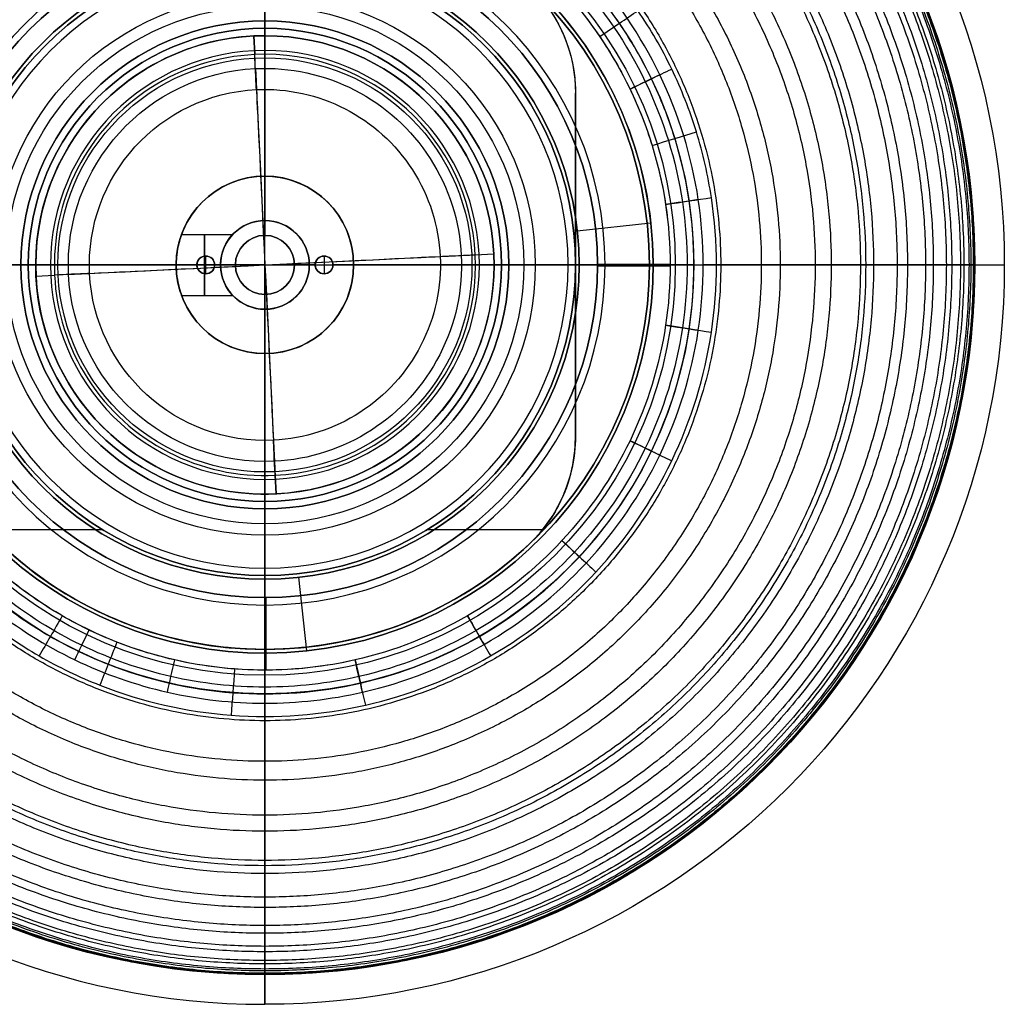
# Model space of a CAD drawing. Header units: millimetres. Extents: x -50 to 50, y -50 to 50.
# Tile 2 of 3: x -17 to 50, y -50 to 17. Entities that reach past the tile are written whole.
import ezdxf

# ---------------------------------------------------------------- set-up
doc = ezdxf.new("R2010")
doc.units = ezdxf.units.MM
doc.layers.add('KyoNano', color=7, linetype='Continuous', true_color=0xc80000)
doc.layers.add('Predefinito', color=7, linetype='Continuous')

msp = doc.modelspace()

# ---------------------------------------------------------------- linework, layer by layer
at = {"layer": 'KyoNano', "color": 7, "true_color": 0xecf1ef}
for p, q in [((22.5, 0.052, -16.669), (27.401, 0.052, -16.669)), ((22.5, 0, -16.669), (22.5, 0, -14.669)), ((22.5, -0.052, -14.669), (27.401, -0.052, -14.669)), ((0, -22.5, -16.669), (0, -22.5, -14.669)), ((0.051, -22.5, -14.669), (0.051, -27.401, -14.669)), ((0.051, -27.402, -16.669), (0.051, -22.5, -16.669))]:
    msp.add_line(p, q, dxfattribs=at)
msp.add_circle((0, 0, -15.669), 22.5, dxfattribs=at)
at = {"layer": 'KyoNano', "color": 7, "true_color": 0xecf1ef, "extrusion": (0, 0, -1)}
for centre, radius, start, end in [((0, 0, 41.604), 50, 0, 90), ((0, 0, 41.604), 50, 90, 270), ((0, 0, 41.604), 48, 0, 90), ((0, 0, 41.604), 48, 90, 270), ((0, 0, 14.669), 22.5, 0, 180), ((0, 0, 14.669), 22.5, 180, 270), ((0, 0, 41.604), 48, 270, 0), ((0, 0, 14.669), 22.5, 270, 0)]:
    msp.add_arc(centre, radius, start, end, dxfattribs=at)
at = {"layer": 'KyoNano', "color": 7, "true_color": 0xecf1ef, "extrusion": (1, 0, 0)}
for radius, start, end in [(50, 270, 0), (48, 270, 0), (50, 180, 270)]:
    msp.add_arc((0, -41.604), radius, start, end, dxfattribs=at)
at = {"layer": 'KyoNano', "color": 7, "true_color": 0xecf1ef}
for centre, radius, start, end in [((0, 0, -16.669), 22.5, 0, 180), ((0, 0, -41.604), 50, 180, 270), ((0, 0, -16.669), 22.5, 180, 270), ((0, 0, -16.669), 22.5, 270, 0)]:
    msp.add_arc(centre, radius, start, end, dxfattribs=at)
at = {"layer": 'KyoNano', "color": 7, "true_color": 0xecf1ef, "extrusion": (0, 1, 0)}
for radius, end in [(50, 360), (48, 0)]:
    msp.add_arc((0, -41.604), radius, 270, end, dxfattribs=at)
at = {"layer": 'KyoNano', "color": 7, "true_color": 0xecf1ef, "extrusion": (-1, 0, 0)}
msp.add_arc((0, -41.604), 48, 270, 0, dxfattribs=at)
at = {"layer": 'KyoNano', "color": 7, "true_color": 0xecf1ef, "extrusion": (0, -1, 0)}
for radius, end in [(48, 0), (50, 360)]:
    msp.add_arc((0, -41.604), radius, 270, end, dxfattribs=at)
at = {"layer": 'KyoNano', "color": 7, "true_color": 0xecf1ef}
for points, knots in [([(-47.993, 0, -40.459), (-47.993, -47.993, -40.459), (0, -47.993, -40.459), (47.993, -47.993, -40.459), (47.993, 0, -40.459), (47.993, 47.993, -40.459), (0, 47.993, -40.459), (-47.993, 47.993, -40.459), (-47.993, 0, -40.459)], [0, 0, 0, 96, 96, 192, 192, 288, 288, 384, 384, 384]), ([(-47.948, 0, -39.24), (-47.948, -47.948, -39.24), (0, -47.948, -39.24), (47.948, -47.948, -39.24), (47.948, 0, -39.24), (47.948, 47.948, -39.24), (0, 47.948, -39.24), (-47.948, 47.948, -39.24), (-47.948, 0, -39.24)], [0, 0, 0, 96, 96, 192, 192, 288, 288, 384, 384, 384]), ([(-47.901, 0, -38.6), (-47.901, -47.901, -38.6), (0, -47.901, -38.6), (47.901, -47.901, -38.6), (47.901, 0, -38.6), (47.901, 47.901, -38.6), (0, 47.901, -38.6), (-47.901, 47.901, -38.6), (-47.901, 0, -38.6)], [0, 0, 0, 96, 96, 192, 192, 288, 288, 384, 384, 384]), ([(-47.737, 0, -37.262), (-47.737, -47.737, -37.262), (0, -47.737, -37.262), (47.737, -47.737, -37.262), (47.737, 0, -37.262), (47.737, 47.737, -37.262), (0, 47.737, -37.262), (-47.737, 47.737, -37.262), (-47.737, 0, -37.262)], [0, 0, 0, 96, 96, 192, 192, 288, 288, 384, 384, 384]), ([(-47.613, 0, -36.563), (-47.613, -47.613, -36.563), (0, -47.613, -36.563), (47.613, -47.613, -36.563), (47.613, 0, -36.563), (47.613, 47.613, -36.563), (0, 47.613, -36.563), (-47.613, 47.613, -36.563), (-47.613, 0, -36.563)], [0, 0, 0, 96, 96, 192, 192, 288, 288, 384, 384, 384]), ([(-47.266, 0, -35.111), (-47.266, -47.266, -35.111), (0, -47.266, -35.111), (47.266, -47.266, -35.111), (47.266, 0, -35.111), (47.266, 47.266, -35.111), (0, 47.266, -35.111), (-47.266, 47.266, -35.111), (-47.266, 0, -35.111)], [0, 0, 0, 96, 96, 192, 192, 288, 288, 384, 384, 384]), ([(-47.035, 0, -34.358), (-47.035, -47.035, -34.358), (0, -47.035, -34.358), (47.035, -47.035, -34.358), (47.035, 0, -34.358), (47.035, 47.035, -34.358), (0, 47.035, -34.358), (-47.035, 47.035, -34.358), (-47.035, 0, -34.358)], [0, 0, 0, 96, 96, 192, 192, 288, 288, 384, 384, 384]), ([(-46.445, 0, -32.804), (-46.445, -46.445, -32.804), (0, -46.445, -32.804), (46.445, -46.445, -32.804), (46.445, 0, -32.804), (46.445, 46.445, -32.804), (0, 46.445, -32.804), (-46.445, 46.445, -32.804), (-46.445, 0, -32.804)], [0, 0, 0, 96, 96, 192, 192, 288, 288, 384, 384, 384]), ([(-46.08, 0, -32.004), (-46.08, -46.08, -32.004), (0, -46.08, -32.004), (46.08, -46.08, -32.004), (46.08, 0, -32.004), (46.08, 46.08, -32.004), (0, 46.08, -32.004), (-46.08, 46.08, -32.004), (-46.08, 0, -32.004)], [0, 0, 0, 96, 96, 192, 192, 288, 288, 384, 384, 384]), ([(-45.196, 0, -30.365), (-45.196, -45.196, -30.365), (0, -45.196, -30.365), (45.196, -45.196, -30.365), (45.196, 0, -30.365), (45.196, 45.196, -30.365), (0, 45.196, -30.365), (-45.196, 45.196, -30.365), (-45.196, 0, -30.365)], [0, 0, 0, 96, 96, 192, 192, 288, 288, 384, 384, 384]), ([(-44.672, 0, -29.53), (-44.672, -44.672, -29.53), (0, -44.672, -29.53), (44.672, -44.672, -29.53), (44.672, 0, -29.53), (44.672, 44.672, -29.53), (0, 44.672, -29.53), (-44.672, 44.672, -29.53), (-44.672, 0, -29.53)], [0, 0, 0, 96, 96, 192, 192, 288, 288, 384, 384, 384]), ([(-43.451, 0, -27.833), (-43.451, -43.451, -27.833), (0, -43.451, -27.833), (43.451, -43.451, -27.833), (43.451, 0, -27.833), (43.451, 43.451, -27.833), (0, 43.451, -27.833), (-43.451, 43.451, -27.833), (-43.451, 0, -27.833)], [0, 0, 0, 96, 96, 192, 192, 288, 288, 384, 384, 384]), ([(-42.75, 0, -26.975), (-42.75, -42.75, -26.975), (0, -42.75, -26.975), (42.75, -42.75, -26.975), (42.75, 0, -26.975), (42.75, 42.75, -26.975), (0, 42.75, -26.975), (-42.75, 42.75, -26.975), (-42.75, 0, -26.975)], [0, 0, 0, 96, 96, 192, 192, 288, 288, 384, 384, 384]), ([(-41.161, 0, -25.252), (-41.161, -41.161, -25.252), (0, -41.161, -25.252), (41.161, -41.161, -25.252), (41.161, 0, -25.252), (41.161, 41.161, -25.252), (0, 41.161, -25.252), (-41.161, 41.161, -25.252), (-41.161, 0, -25.252)], [0, 0, 0, 96, 96, 192, 192, 288, 288, 384, 384, 384]), ([(-40.625, 0, -22.021), (-40.625, -40.625, -22.021), (0, -40.625, -22.021), (40.625, -40.625, -22.021), (40.625, 0, -22.021), (40.625, 40.625, -22.021), (0, 40.625, -22.021), (-40.625, 40.625, -22.021), (-40.625, 0, -22.021)], [0, 0, 0, 100, 100, 200, 200, 300, 300, 400, 400, 400]), ([(-40.27, 0, -24.391), (-40.27, -40.27, -24.391), (0, -40.27, -24.391), (40.27, -40.27, -24.391), (40.27, 0, -24.391), (40.27, 40.27, -24.391), (0, 40.27, -24.391), (-40.27, 40.27, -24.391), (-40.27, 0, -24.391)], [0, 0, 0, 96, 96, 192, 192, 288, 288, 384, 384, 384]), ([(-38.295, 0, -22.679), (-38.295, -38.295, -22.679), (0, -38.295, -22.679), (38.295, -38.295, -22.679), (38.295, 0, -22.679), (38.295, 38.295, -22.679), (0, 38.295, -22.679), (-38.295, 38.295, -22.679), (-38.295, 0, -22.679)], [0, 0, 0, 96, 96, 192, 192, 288, 288, 384, 384, 384]), ([(-37.21, 0, -21.834), (-37.21, -37.21, -21.834), (0, -37.21, -21.834), (37.21, -37.21, -21.834), (37.21, 0, -21.834), (37.21, 37.21, -21.834), (0, 37.21, -21.834), (-37.21, 37.21, -21.834), (-37.21, 0, -21.834)], [0, 0, 0, 96, 96, 192, 192, 288, 288, 384, 384, 384]), ([(-34.845, 0, -20.176), (-34.845, -34.845, -20.176), (0, -34.845, -20.176), (34.845, -34.845, -20.176), (34.845, 0, -20.176), (34.845, 34.845, -20.176), (0, 34.845, -20.176), (-34.845, 34.845, -20.176), (-34.845, 0, -20.176)], [0, 0, 0, 96, 96, 192, 192, 288, 288, 384, 384, 384]), ([(-33.567, 0, -19.369), (-33.567, -33.567, -19.369), (0, -33.567, -19.369), (33.567, -33.567, -19.369), (33.567, 0, -19.369), (33.567, 33.567, -19.369), (0, 33.567, -19.369), (-33.567, 33.567, -19.369), (-33.567, 0, -19.369)], [0, 0, 0, 96, 96, 192, 192, 288, 288, 384, 384, 384]), ([(-30.824, 0, -17.808), (-30.824, -30.824, -17.808), (0, -30.824, -17.808), (30.824, -30.824, -17.808), (30.824, 0, -17.808), (30.824, 30.824, -17.808), (0, 30.824, -17.808), (-30.824, 30.824, -17.808), (-30.824, 0, -17.808)], [0, 0, 0, 96, 96, 192, 192, 288, 288, 384, 384, 384])]:
    msp.add_rational_spline(points, [1, 0.707106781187, 1, 0.707106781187, 1, 0.707106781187, 1, 0.707106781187, 1], degree=2, knots=knots, dxfattribs=at)
for points, knots in [([(-30.532, 0, -15.408), (-30.532, 2.284, -15.408), (-30.018, 6.852, -15.408), (-27.741, 13.359, -15.408), (-24.072, 19.197, -15.408), (-19.197, 24.072, -15.408), (-13.359, 27.741, -15.408), (-6.851, 30.018, -15.408), (0, 30.79, -15.408), (6.09, 30.103, -15.408), (11.197, 28.528, -15.408), (15.323, 26.541, -15.408), (19.108, 23.96, -15.408), (22.465, 20.845, -15.408), (25.321, 17.263, -15.408), (27.612, 13.297, -15.408), (29.284, 9.033, -15.408), (30.645, 3.079, -15.408), (30.645, -4.619, -15.408), (27.922, -13.447, -15.408), (22.718, -21.08, -15.408), (15.495, -26.84, -15.408), (6.896, -30.214, -15.408), (-2.317, -30.905, -15.408), (-9.822, -29.191, -15.408), (-15.323, -26.54, -15.408), (-19.739, -23.53, -15.408), (-24.073, -19.197, -15.408), (-27.741, -13.359, -15.408), (-30.018, -6.851, -15.408), (-30.532, -2.284, -15.408), (-30.532, 0, -15.408)], [-193.147003, -193.147003, -193.147003, -193.147003, -186.248896, -179.350788, -172.452681, -165.554574, -158.656467, -151.758359, -144.860252, -137.962145, -133.363407, -128.764669, -124.16593, -119.567192, -114.968454, -110.369716, -105.770978, -101.17224, -91.974763, -82.777287, -73.579811, -64.382334, -55.184858, -45.987382, -36.789905, -32.191167, -27.592429, -20.694322, -13.796214, -6.898107, 0, 0, 0, 0]), ([(-29.638, 0, -17.197), (-29.638, 2.217, -17.197), (-29.138, 6.651, -17.197), (-26.928, 12.968, -17.197), (-23.367, 18.634, -17.197), (-18.109, 23.894, -17.197), (-10.991, 28.004, -17.197), (-2.248, 29.999, -17.197), (6.694, 29.329, -17.197), (15.042, 26.053, -17.197), (22.053, 20.462, -17.197), (27.104, 13.053, -17.197), (29.748, 4.483, -17.197), (29.748, -4.484, -17.197), (27.104, -13.053, -17.197), (22.053, -20.462, -17.197), (15.042, -26.054, -17.197), (7.389, -29.056, -17.197), (0, -29.887, -17.197), (-6.651, -29.138, -17.197), (-12.968, -26.928, -17.197), (-18.635, -23.367, -17.197), (-23.367, -18.634, -17.197), (-26.928, -12.967, -17.197), (-29.138, -6.65, -17.197), (-29.638, -2.217, -17.197), (-29.638, 0, -17.197)], [0, 0, 0, 0, 6.710231, 13.420461, 20.130692, 26.840923, 35.787897, 44.734872, 53.681846, 62.62882, 71.575795, 80.522769, 89.469743, 98.416717, 107.363692, 116.310666, 125.25764, 134.204615, 140.914845, 147.625076, 154.335307, 161.045538, 167.755768, 174.465999, 181.17623, 187.886461, 187.886461, 187.886461, 187.886461]), ([(-29.01, 0, -14.857), (-29.01, 2.17, -14.857), (-28.521, 6.51, -14.857), (-26.357, 12.693, -14.857), (-22.872, 18.24, -14.857), (-18.24, 22.872, -14.857), (-12.693, 26.357, -14.857), (-6.51, 28.521, -14.857), (0, 29.254, -14.857), (5.786, 28.602, -14.857), (10.638, 27.105, -14.857), (14.559, 25.217, -14.857), (18.155, 22.765, -14.857), (21.345, 19.805, -14.857), (24.059, 16.403, -14.857), (26.235, 12.634, -14.857), (27.824, 8.583, -14.857), (29.117, 2.925, -14.857), (29.117, -4.389, -14.857), (26.53, -12.777, -14.857), (21.585, -20.029, -14.857), (14.723, -25.501, -14.857), (6.552, -28.708, -14.857), (-2.201, -29.364, -14.857), (-9.332, -27.736, -14.857), (-14.559, -25.216, -14.857), (-18.755, -22.357, -14.857), (-22.872, -18.239, -14.857), (-26.357, -12.692, -14.857), (-28.521, -6.509, -14.857), (-29.01, -2.17, -14.857), (-29.01, 0, -14.857)], [0, 0, 0, 0, 6.898107, 13.796214, 20.694322, 27.592429, 34.490536, 41.388643, 48.286751, 55.184858, 59.783596, 64.382334, 68.981072, 73.579811, 78.178549, 82.777287, 87.376025, 91.974763, 101.17224, 110.369716, 119.567192, 128.764669, 137.962145, 147.159621, 156.357098, 160.955836, 165.554574, 172.452681, 179.350788, 186.248896, 193.147003, 193.147003, 193.147003, 193.147003]), ([(-28.55, 0, -16.804), (-28.55, -2.135, -16.804), (-28.069, -6.406, -16.804), (-25.94, -12.491, -16.804), (-22.51, -17.951, -16.804), (-17.951, -22.509, -16.804), (-12.492, -25.94, -16.804), (-6.407, -28.069, -16.804), (0, -28.791, -16.804), (7.118, -27.99, -16.804), (14.49, -25.098, -16.804), (21.243, -19.711, -16.804), (26.11, -12.574, -16.804), (28.656, -4.319, -16.804), (28.656, 4.319, -16.804), (26.11, 12.574, -16.804), (21.244, 19.711, -16.804), (14.49, 25.097, -16.804), (6.449, 28.253, -16.804), (-2.165, 28.899, -16.804), (-10.588, 26.977, -16.804), (-17.445, 23.017, -16.804), (-22.509, 17.951, -16.804), (-25.94, 12.492, -16.804), (-28.069, 6.407, -16.804), (-28.55, 2.135, -16.804), (-28.55, 0, -16.804)], [0, 0, 0, 0, 6.710231, 13.420461, 20.130692, 26.840923, 33.551154, 40.261384, 46.971615, 53.681846, 62.62882, 71.575795, 80.522769, 89.469743, 98.416717, 107.363692, 116.310666, 125.25764, 134.204615, 143.151589, 152.098563, 161.045538, 167.755768, 174.465999, 181.17623, 187.886461, 187.886461, 187.886461, 187.886461]), ([(-27.402, 0, -16.669), (-27.402, -2.05, -16.669), (-26.94, -6.149, -16.669), (-24.896, -11.989, -16.669), (-21.604, -17.228, -16.669), (-17.229, -21.604, -16.669), (-11.99, -24.896, -16.669), (-6.149, -26.94, -16.669), (0, -27.632, -16.669), (6.832, -26.864, -16.669), (13.907, -24.088, -16.669), (20.389, -18.918, -16.669), (25.059, -12.068, -16.669), (27.503, -4.146, -16.669), (27.503, 4.145, -16.669), (25.059, 12.068, -16.669), (20.389, 18.918, -16.669), (13.907, 24.087, -16.669), (6.189, 27.116, -16.669), (-2.078, 27.736, -16.669), (-10.162, 25.891, -16.669), (-16.743, 22.091, -16.669), (-21.604, 17.228, -16.669), (-24.896, 11.989, -16.669), (-26.94, 6.149, -16.669), (-27.402, 2.05, -16.669), (-27.402, 0, -16.669)], [0, 0, 0, 0, 6.203935, 12.40787, 18.611805, 24.81574, 31.019676, 37.223611, 43.427546, 49.631481, 57.903394, 66.175308, 74.447221, 82.719135, 90.991048, 99.262962, 107.534875, 115.806789, 124.078702, 132.350616, 140.622529, 148.894443, 155.098378, 161.302313, 167.506248, 173.710183, 173.710183, 173.710183, 173.710183]), ([(-27.402, 0, -14.669), (-27.402, -2.05, -14.669), (-26.94, -6.149, -14.669), (-24.896, -11.989, -14.669), (-21.604, -17.228, -14.669), (-17.715, -21.118, -14.669), (-13.752, -23.818, -14.669), (-8.815, -26.198, -14.669), (-2.079, -27.736, -14.669), (6.189, -27.116, -14.669), (13.907, -24.088, -14.669), (20.389, -18.918, -14.669), (25.059, -12.068, -14.669), (27.503, -4.146, -14.669), (27.503, 2.763, -14.669), (26.282, 8.107, -14.669), (24.781, 11.933, -14.669), (22.725, 15.493, -14.669), (20.162, 18.707, -14.669), (17.149, 21.503, -14.669), (13.752, 23.819, -14.669), (10.048, 25.603, -14.669), (5.466, 27.017, -14.669), (0, 27.633, -14.669), (-6.149, 26.94, -14.669), (-11.989, 24.896, -14.669), (-17.229, 21.604, -14.669), (-21.604, 17.229, -14.669), (-24.896, 11.989, -14.669), (-26.94, 6.149, -14.669), (-27.402, 2.05, -14.669), (-27.402, 0, -14.669)], [-173.342139, -173.342139, -173.342139, -173.342139, -167.151349, -160.960558, -154.769767, -148.578977, -144.451783, -140.324589, -132.070201, -123.815814, -115.561426, -107.307039, -99.052651, -90.798263, -82.543876, -78.416682, -74.289488, -70.162295, -66.035101, -61.907907, -57.780713, -53.653519, -49.526326, -43.335535, -37.144744, -30.953953, -24.763163, -18.572372, -12.381581, -6.190791, 0, 0, 0, 0]), ([(48, 0, -41.604), (48, 0, -41.234), (48, 0, -40.472), (47.967, 0, -39.456), (47.889, 0, -38.39), (47.783, 0, -37.498), (47.578, 0, -36.334), (47.349, 0, -35.365), (46.965, 0, -34.11), (46.575, 0, -33.073), (45.967, 0, -31.739), (45.38, 0, -30.646), (44.508, 0, -29.252), (43.695, 0, -28.119), (42.527, 0, -26.69), (41.468, 0, -25.539), (39.984, 0, -24.103), (38.668, 0, -22.96), (36.859, 0, -21.55), (35.282, 0, -20.443), (33.151, 0, -19.096), (31.406, 0, -18.102), (30.04, 0, -17.398), (29.638, 0, -17.197)], [0, 0, 0, 0, 3.368471, 6.736943, 8.421179, 11.78965, 13.473886, 16.842357, 18.526593, 21.895065, 23.5793, 26.947772, 28.632008, 32.000479, 33.684715, 37.053186, 38.737422, 42.105893, 43.790129, 47.158601, 48.842836, 52.211308, 53.583089, 53.583089, 53.583089, 53.583089]), ([(0, -48, -41.604), (0, -48, -41.234), (0, -48, -40.472), (0, -47.967, -39.456), (0, -47.889, -38.39), (0, -47.783, -37.498), (0, -47.578, -36.334), (0, -47.349, -35.365), (0, -46.965, -34.11), (0, -46.575, -33.073), (0, -45.967, -31.739), (0, -45.38, -30.646), (0, -44.508, -29.252), (0, -43.695, -28.119), (0, -42.527, -26.69), (0, -41.468, -25.539), (0, -39.984, -24.103), (0, -38.668, -22.96), (0, -36.859, -21.55), (0, -35.282, -20.443), (0, -33.151, -19.096), (0, -31.406, -18.102), (0, -30.04, -17.398), (0, -29.638, -17.197)], [0, 0, 0, 0, 3.368471, 6.736943, 8.421179, 11.78965, 13.473886, 16.842357, 18.526593, 21.895065, 23.5793, 26.947772, 28.632008, 32.000479, 33.684715, 37.053186, 38.737422, 42.105893, 43.790129, 47.158601, 48.842836, 52.211308, 53.583089, 53.583089, 53.583089, 53.583089])]:
    msp.add_open_spline(points, degree=3, knots=knots, dxfattribs=at)
for points, degree in [([(22.64, 15.436, -14.669), (23.534, 16.045, -14.669), (24.427, 16.654, -14.925), (25.227, 17.199, -15.408)], 3), ([(24.688, 11.889, -14.669), (25.663, 12.358, -14.669), (26.637, 12.827, -14.925), (27.509, 13.247, -15.408)], 3), ([(26.703, 12.859, -17.197), (26.08, 12.559, -16.852), (25.385, 12.224, -16.669), (24.688, 11.889, -16.669)], 3), ([(26.184, 8.077, -14.669), (27.218, 8.395, -14.669), (28.251, 8.714, -14.925), (29.176, 8.999, -15.408)], 3), ([(27.096, 4.084, -14.669), (28.166, 4.245, -14.669), (29.235, 4.406, -14.925), (30.192, 4.55, -15.408)], 3), ([(29.307, 4.417, -17.197), (28.624, 4.314, -16.852), (27.86, 4.199, -16.669), (27.096, 4.084, -16.669)], 3), ([(30.532, 0, -15.408), (42.721, 0, -21.503), (50, 0, -29.838), (50, 0, -37.185), (50, 0, -41.604)], 4), ([(27.096, -4.084, -14.669), (28.166, -4.246, -14.669), (29.235, -4.407, -14.925), (30.192, -4.551, -15.408)], 3), ([(29.307, -4.418, -17.197), (28.624, -4.315, -16.852), (27.86, -4.199, -16.669), (27.096, -4.084, -16.669)], 3), ([(24.688, -11.89, -14.669), (25.663, -12.359, -14.669), (26.637, -12.828, -14.925), (27.509, -13.248, -15.408)], 3), ([(26.703, -12.86, -17.197), (26.08, -12.56, -16.852), (25.384, -12.225, -16.669), (24.688, -11.89, -16.669)], 3), ([(20.087, -18.638, -14.669), (20.88, -19.374, -14.669), (21.672, -20.109, -14.925), (22.382, -20.768, -15.408)], 3), ([(21.726, -20.159, -17.197), (21.219, -19.689, -16.852), (20.653, -19.164, -16.669), (20.087, -18.638, -16.669)], 3), ([(-13.701, -23.73, -14.669), (-14.242, -24.667, -14.669), (-14.783, -25.603, -14.925), (-15.266, -26.441, -15.408)], 3), ([(13.701, -23.731, -14.669), (14.242, -24.668, -14.669), (14.782, -25.604, -14.925), (15.266, -26.442, -15.408)], 3), ([(14.819, -25.668, -17.197), (14.473, -25.069, -16.852), (14.087, -24.4, -16.669), (13.701, -23.731, -16.669)], 3), ([(-12.86, -26.703, -17.197), (-12.56, -26.08, -16.852), (-12.225, -25.384, -16.669), (-11.889, -24.688, -16.669)], 3), ([(-10.011, -25.507, -14.669), (-10.407, -26.515, -14.669), (-10.802, -27.521, -14.925), (-11.155, -28.422, -15.408)], 3), ([(-6.595, -28.895, -17.197), (-6.442, -28.221, -16.852), (-6.27, -27.468, -16.669), (-6.098, -26.715, -16.669)], 3), ([(6.097, -26.715, -14.669), (6.338, -27.77, -14.669), (6.578, -28.824, -14.925), (6.794, -29.767, -15.408)], 3), ([(6.595, -28.895, -17.197), (6.441, -28.221, -16.852), (6.269, -27.468, -16.669), (6.097, -26.715, -16.669)], 3), ([(-2.048, -27.325, -14.669), (-2.129, -28.404, -14.669), (-2.21, -29.482, -14.925), (-2.282, -30.447, -15.408)], 3), ([(0, -29.638, -17.197), (0, -28.947, -16.852), (0, -28.174, -16.669), (0, -27.402, -16.669)], 3), ([(0, -30.532, -15.408), (0, -42.721, -21.503), (0, -50, -29.838), (0, -50, -37.185), (0, -50, -41.604)], 4)]:
    msp.add_open_spline(points, degree=degree, dxfattribs=at)
at = {"layer": 'Predefinito', "color": 7, "true_color": 0xfefeff}
for p, q in [((0, 23, -12.719), (0, 16.5, -12.719)), ((0, 16.5, -14.719), (0, 21, -14.719)), ((0, 16.5, -14.719), (0, 16.5, -12.719)), ((0, -16, -20.169), (0, 16, -20.169)), ((0, 16, -7.434), (0, 16, -20.169)), ((0, 6, -0.504), (0, 6, -10)), ((0, 3, -10), (0, 6, -10)), ((0, 6, -0.504), (0, 6, -10)), ((0, -6, -10), (0, 6, -10)), ((0, 3, -2.5), (0, 3, -10)), ((0, 2, -2.5), (0, 3, -2.5)), ((-5.633, 2.067, -5), (-2.174, 2.067, -5)), ((0, 2, -2.5), (0, 2, -0.056)), ((-23, 0, -12.719), (-16.5, 0, -12.719)), ((-16.5, 0, -14.719), (-16.5, 0, -12.719)), ((-16, 0, -20.169), (16, 0, -20.169)), ((-16, 0, -7.434), (-16, 0, -20.169)), ((-6, 0, -2.933), (-3, 0, -2.933)), ((-6, 0, -7.067), (-3, 0, -7.067)), ((-6, 0, -0.504), (-6, 0, -2.933)), ((-6, 0, -7.067), (-6, 0, -10)), ((-6, 0, -10), (-3, 0, -10)), ((-4.6, 0, -2.004), (-4.6, 0, -0.295)), ((-3.4, 0, -2.004), (-4.6, 0, -2.004)), ((-4, 0.6, -2.004), (-4, 0.6, -0.228)), ((-4, -0.6, -2.004), (-4, 0.6, -2.004)), ((-3, 0, -2.5), (-3, 0, -2.93)), ((-3, 0, -7.067), (-3, 0, -10)), ((-2, 0, -2.5), (-2, 0, -0.056)), ((2, 0, -2.5), (2, 0, -0.056)), ((2, 0, -2.5), (3, 0, -2.5)), ((3, 0, -2.5), (3, 0, -10)), ((3, 0, -10), (6, 0, -10)), ((3.4, 0, -2.004), (3.4, 0, -0.161)), ((3.4, 0, -2.004), (4.6, 0, -2.004)), ((4, 0.6, -2.004), (4, 0.6, -0.228)), ((4, 0.6, -2.004), (4, -0.6, -2.004)), ((6, 0, -0.504), (6, 0, -10)), ((6, 0, -0.504), (6, 0, -10)), ((16, 0, -7.434), (16, 0, -20.169)), ((16.5, 0, -14.719), (16.5, 0, -12.719)), ((16.5, 0, -12.719), (23, 0, -12.719)), ((16.5, 0, -14.719), (21, 0, -14.719)), ((21, 0, -14.719), (21, 0, -14.219)), ((21, 0, -14.219), (26, 0, -14.219)), ((23, 0, -12.719), (26, 0, -13.523)), ((26, 0, -14.219), (26, 0, -13.523)), ((-21, 0, -14.719), (-16.5, 0, -14.719)), ((-6, 0, -10), (6, 0, -10)), ((-6, 0, -0.504), (-6, 0, -10)), ((-4, -0.6, -2.004), (-4, -0.6, -0.228)), ((-3.4, 0, -2.004), (-3.4, 0, -0.161)), ((-3, 0, -2.5), (-2, 0, -2.5)), ((4, -0.6, -2.004), (4, -0.6, -0.228)), ((4.6, 0, -2.004), (4.6, 0, -0.295)), ((27.749, 0, -14.669), (29, 0, -14.669)), ((-5.633, -2.067, -5), (-2.174, -2.067, -5)), ((0, -2, -2.5), (0, -2, -0.056)), ((0, -3, -2.5), (0, -2, -2.5)), ((0, -6, -10), (0, -3, -10)), ((0, -3, -2.5), (0, -3, -10)), ((0, -6, -0.504), (0, -6, -10)), ((0, -6, -0.504), (0, -6, -10)), ((0, -16, -7.434), (0, -16, -20.169)), ((0, -16.5, -12.719), (0, -23, -12.719)), ((0, -16.5, -14.719), (0, -16.5, -12.719)), ((0, -21, -14.719), (0, -16.5, -14.719)), ((0, -21, -14.719), (0, -21, -14.219)), ((0, -26, -14.219), (0, -21, -14.219)), ((0, -23, -12.719), (0, -26, -13.523)), ((0, -26, -14.219), (0, -26, -13.523)), ((0, -29, -14.669), (0, -27.749, -14.669))]:
    msp.add_line(p, q, dxfattribs=at)
at = {"layer": 'Predefinito', "color": 7, "true_color": 0xffffff}
for p, q in [((0, 21, -15.669), (0, 16, -15.669)), ((0, 14.5, -24.669), (0, 20.5, -24.669)), ((0, 16, -23.169), (0, 16, -15.669)), ((0, 16, -23.169), (0, 14, -23.169)), ((20.186, 15.572, -20.669), (20.186, 15.572, -21.786)), ((0, 14, -24.169), (0, 14.5, -24.669)), ((0, 14, -24.169), (0, 14, -23.169)), ((21, -11.619, -22.525), (21, 11.619, -22.525)), ((-14, 0, -24.169), (-14.5, 0, -24.669)), ((-14, 0, -24.169), (-14, 0, -23.169)), ((14, 0, -24.169), (14.5, 0, -24.669)), ((14, 0, -24.169), (14, 0, -23.169)), ((14, 0, -23.169), (16, 0, -23.169)), ((16, 0, -15.669), (21, 0, -15.669)), ((16, 0, -23.169), (16, 0, -15.669)), ((20.5, 0, -24.669), (21, 0, -24.381)), ((-21, 0, -15.669), (-16, 0, -15.669)), ((-20.5, 0, -24.669), (-14.5, 0, -24.669)), ((-16, 0, -23.169), (-16, 0, -15.669)), ((-16, 0, -23.169), (-14, 0, -23.169)), ((14.5, 0, -24.669), (20.5, 0, -24.669)), ((21, 0, -20.669), (21, 0, -24.381)), ((21, 0, -20.669), (21, 0, -15.669)), ((0, -14, -24.169), (0, -14.5, -24.669)), ((0, -14, -24.169), (0, -14, -23.169)), ((0, -14, -23.169), (0, -16, -23.169)), ((0, -20.5, -24.669), (0, -14.5, -24.669)), ((20.186, -15.572, -21.786), (20.186, -15.572, -20.669)), ((0, -16, -15.669), (0, -21, -15.669)), ((0, -16, -23.169), (0, -16, -15.669)), ((-18.78, -17.902, -20.669), (-10.978, -17.902, -20.669)), ((10.978, -17.902, -20.669), (18.78, -17.902, -20.669)), ((0, -20.5, -24.669), (0, -26, -21.494)), ((0, -21, -20.669), (0, -21, -15.669)), ((0, -21, -20.669), (0, -26, -20.669)), ((0, -26, -21.494), (0, -26, -20.669))]:
    msp.add_line(p, q, dxfattribs=at)
at = {"layer": 'Predefinito', "color": 254, "true_color": 0xcccccc}
for p, q in [((-0.751, 15.482, -21.669), (-0.69, 14.225, -21.669)), ((-0.69, 14.225, -23.169), (-0.751, 15.482, -23.169)), ((-0.751, 15.482, -21.669), (-0.751, 15.482, -23.169)), ((14.225, 0.69, -21.669), (15.482, 0.751, -21.669)), ((14.225, 0.69, -23.169), (15.482, 0.751, -23.169)), ((15.482, 0.751, -21.669), (15.482, 0.751, -23.169)), ((-15.482, -0.751, -21.669), (-14.225, -0.69, -21.669)), ((-15.482, -0.751, -23.169), (-14.225, -0.69, -23.169)), ((-15.482, -0.751, -21.669), (-15.482, -0.751, -23.169)), ((0.69, -14.225, -21.669), (0.751, -15.482, -21.669)), ((0.751, -15.482, -23.169), (0.69, -14.225, -23.169)), ((0.751, -15.482, -21.669), (0.751, -15.482, -23.169))]:
    msp.add_line(p, q, dxfattribs=at)
at = {"layer": 'Predefinito', "color": 51, "true_color": 0xfff7b9}
for p, q in [((26.097, 2.827, -20.669), (21.126, 2.288, -20.669)), ((26.097, 2.827, -16.669), (21.126, 2.288, -16.669)), ((26.097, 2.827, -20.669), (26.097, 2.827, -16.669)), ((21.126, 2.288, -20.669), (21.126, 2.288, -16.669)), ((2.827, -26.097, -20.669), (2.288, -21.126, -20.669)), ((2.288, -21.126, -20.669), (2.288, -21.126, -16.669)), ((2.827, -26.097, -16.669), (2.288, -21.126, -16.669)), ((2.827, -26.097, -20.669), (2.827, -26.097, -16.669))]:
    msp.add_line(p, q, dxfattribs=at)
at = {"layer": 'Predefinito', "color": 7, "true_color": 0xfefeff}
for centre, radius in [((0, 0, -14.669), 29), ((0, 0, -14.669), 27.749), ((0, 0, -13.871), 26), ((0, 0, -14.469), 21), ((0, 0, -13.719), 16.5), ((0, 0, -10), 6), ((0, 0, -5.252), 6), ((0, 0, -2.5), 2), ((0, 0, -1.278), 2), ((-4, 0, -1.082), 0.6), ((4, 0, -1.082), 0.6)]:
    msp.add_circle(centre, radius, dxfattribs=at)
at = {"layer": 'Predefinito', "color": 51, "true_color": 0xfff7b9}
for centre in [(0, 0, -20.669), (0, 0, -18.669)]:
    msp.add_circle(centre, 21.25, dxfattribs=at)
at = {"layer": 'Predefinito', "color": 51, "true_color": 0xfff7b9, "extrusion": (0, 0, -1)}
msp.add_circle((0, 0, 16.669), 21.25, dxfattribs=at)
at = {"layer": 'Predefinito', "color": 7, "true_color": 0xffffff}
for centre, radius in [((0, 0, -18.169), 21), ((0, 0, -19.419), 16), ((0, 0, -23.669), 14)]:
    msp.add_circle(centre, radius, dxfattribs=at)
at = {"layer": 'Predefinito', "color": 7, "true_color": 0xfefeff, "extrusion": (0, 0, -1)}
for centre, radius in [((0, 0, 13.802), 16), ((0, 0, 0.504), 6), ((0, 0, 0.056), 2)]:
    msp.add_circle(centre, radius, dxfattribs=at)
at = {"layer": 'Predefinito', "color": 254, "true_color": 0xcccccc, "extrusion": (0, 0, -1)}
msp.add_circle((0, 0, 22.419), 15.5, dxfattribs=at)
at = {"layer": 'Predefinito', "color": 7, "true_color": 0xfefeff, "extrusion": (1, 0, 0)}
msp.add_circle((0, -5, -4.084), 2.067, dxfattribs=at)
for centre, radius, start, end in [((0, -36), 36, 36.33606, 80.40593), ((0, -36), 36, 80.40593, 86.81526), ((0, -36), 36, 93.18474, 99.59407), ((0, -36), 36, 99.59407, 143.66394), ((-17.5, -7.434), 1.5, 0, 121.49257), ((0, -36), 35, 121.49257, 142.4503)]:
    msp.add_arc(centre, radius, start, end, dxfattribs=at)
at = {"layer": 'Predefinito', "color": 51, "true_color": 0xfff7b9, "extrusion": (0, 0, -1)}
for start, end in [(83.81818, 173.81818), (353.81818, 83.81818), (173.81818, 353.81818)]:
    msp.add_arc((0, 0, 18.669), 26.25, start, end, dxfattribs=at)
at = {"layer": 'Predefinito', "color": 51, "true_color": 0xfff7b9}
for centre, start, end in [((0, 0, -20.669), 96.18182, 186.18182), ((0, 0, -16.669), 96.18182, 186.18182), ((0, 0, -20.669), 6.18182, 96.18182), ((0, 0, -16.669), 6.18182, 96.18182), ((0, 0, -20.669), 186.18182, 6.18182), ((0, 0, -16.669), 186.18182, 6.18182)]:
    msp.add_arc(centre, 26.25, start, end, dxfattribs=at)
at = {"layer": 'Predefinito', "color": 7, "true_color": 0xfefeff}
for centre, radius, start, end in [((0, 0, -13.523), 26, 90, 270), ((0, 0, -14.219), 26, 90, 270), ((0, 0, -13.523), 26, 0, 90), ((0, 0, -14.219), 26, 0, 90), ((0, 0, -12.719), 23, 0, 270), ((0, 0, -14.719), 21, 360, 90), ((0, 0, -14.719), 16.5, 90, 270), ((0, 0, -20.169), 16, 90, 270), ((0, 0, -14.719), 16.5, 0, 90), ((0, 0, -20.169), 16, 0, 90), ((0, 0, -10), 6, 90, 270), ((0, 0, -0.504), 6, 90, 270), ((0, 0, -10), 6, 0, 90), ((0, 0, -10), 3, 90, 270), ((0, 0, -10), 3, 0, 90), ((-4, 0, -2.004), 0.6, 90, 180), ((-4, 0, -2.004), 0.6, 180, 0), ((-4, 0, -2.004), 0.6, 0, 90), ((0, 0, -10), 6, 270, 0), ((0, 0, -10), 3, 270, 0), ((0, 0, -12.719), 23, 270, 0), ((0, 0, -13.523), 26, 270, 0), ((0, 0, -14.219), 26, 270, 0), ((0, 0, -14.719), 16.5, 270, 0), ((0, 0, -14.719), 21, 270, 360), ((0, 0, -20.169), 16, 270, 0), ((4, 0, -2.004), 0.6, 0, 180), ((4, 0, -2.004), 0.6, 180, 270), ((4, 0, -2.004), 0.6, 270, 0)]:
    msp.add_arc(centre, radius, start, end, dxfattribs=at)
at = {"layer": 'Predefinito', "color": 7, "true_color": 0xffffff, "extrusion": (0, 0, -1)}
for centre, radius, start, end in [((0, 0, 15.669), 21, 0, 180), ((-11, 11.619, 20.669), 10, 133.43254, 180), ((0, 0, 15.669), 16, 0, 90), ((0, 0, 15.669), 16, 90, 180), ((-11, 11.619, 21.659), 10, 150.9222, 180), ((0, 0, 24.169), 14, 0, 90), ((0, 0, 23.169), 14, 0, 90), ((0, 0, 24.169), 14, 90, 180), ((0, 0, 23.169), 14, 90, 180), ((0, 0, 15.669), 16, 180, 0), ((0, 0, 24.169), 14, 180, 0), ((0, 0, 23.169), 14, 180, 0), ((0, 0, 15.669), 21, 180, 270), ((0, 0, 15.669), 21, 270, 0), ((0, 0, 21.494), 26, 270, 313.43254), ((0, 0, 21.494), 26, 226.56746, 270)]:
    msp.add_arc(centre, radius, start, end, dxfattribs=at)
at = {"layer": 'Predefinito', "color": 7, "true_color": 0xffffff}
for centre, radius, start, end in [((0, 0, -20.669), 21, 0, 180), ((0, 0, -24.669), 20.5, 0, 270), ((0, 0, -23.169), 16, 90, 180), ((0, 0, -23.169), 16, 0, 90), ((0, 0, -24.669), 14.5, 90, 360), ((0, 0, -24.669), 14.5, 0, 90), ((0, 0, -20.669), 21, 180, 270), ((0, 0, -23.169), 16, 180, 0), ((0, 0, -24.669), 20.5, 270, 0), ((0, 0, -20.669), 21, 270, 0), ((11, -11.619, -20.669), 10, 313.43254, 0), ((11, -11.619, -21.659), 10, 330.91449, 0), ((0, 0, -20.669), 26, 226.56746, 313.43254), ((0, 0, -21.082), 26, 226.56746, 313.43254)]:
    msp.add_arc(centre, radius, start, end, dxfattribs=at)
at = {"layer": 'Predefinito', "color": 7, "true_color": 0xfefeff, "extrusion": (0, 0, -1)}
for centre, radius, start, end in [((0, 0, 14.219), 21, 270, 90), ((0, 0, 14.719), 21, 270, 90), ((0, 0, 14.219), 21, 90, 180), ((0, 0, 6.155), 18.284, 270, 90), ((0, 0, 6.155), 18.284, 90, 270), ((0, 0, 5.934), 17.5, 270, 90), ((0, 0, 5.934), 17.5, 90, 270), ((0, 0, 12.719), 16.5, 270, 90), ((0, 0, 7.434), 16, 270, 90), ((0, 0, 12.719), 16.5, 90, 180), ((0, 0, 7.434), 16, 90, 180), ((0, 0, 5.252), 6, 19.99527, 180), ((0, 0, 0.504), 6, 90, 180), ((0, 0, 2.5), 3, 270, 90), ((0, 0, 6.25), 3, 33.29013, 180), ((0, 0, 2.5), 3, 90, 180), ((0, 0, 5.252), 6, 180, 340.00557), ((0, 0, 6.25), 3, 180, 326.71974), ((0, 0, 0.504), 6, 180, 270), ((0, 0, 2.5), 3, 180, 270), ((0, 0, 12.719), 16.5, 180, 270), ((0, 0, 14.219), 21, 180, 270), ((0, 0, 7.434), 16, 180, 270)]:
    msp.add_arc(centre, radius, start, end, dxfattribs=at)
at = {"layer": 'Predefinito', "color": 7, "true_color": 0xfefeff, "extrusion": (-1, 0, 0)}
msp.add_arc((-17.5, -7.434), 1.5, 0, 121.49257, dxfattribs=at)
at = {"layer": 'Predefinito', "color": 254, "true_color": 0xcccccc, "extrusion": (0, 0, -1)}
for centre, radius, start, end in [((0, 0, 23.169), 15.5, 267.22251, 87.22251), ((0, 0, 21.669), 15.5, 87.22251, 177.22251), ((0, 0, 23.855), 13.293, 87.22251, 267.22251), ((0, 0, 23.855), 13.293, 267.22251, 87.22251), ((0, 0, 23.385), 11.868, 87.22251, 267.22251), ((0, 0, 23.385), 11.868, 267.22251, 87.22251), ((0, 0, 21.669), 15.5, 177.22251, 267.22251)]:
    msp.add_arc(centre, radius, start, end, dxfattribs=at)
at = {"layer": 'Predefinito', "color": 254, "true_color": 0xcccccc}
for centre, radius, start, end in [((0, 0, -21.669), 15.5, 92.77749, 272.77749), ((0, 0, -23.169), 15.5, 2.77749, 92.77749), ((0, 0, -21.669), 14.242, 92.77749, 272.77749), ((0, 0, -23.169), 14.242, 92.77749, 272.77749), ((0, 0, -21.669), 14.242, 272.77749, 92.77749), ((0, 0, -23.169), 14.242, 272.77749, 92.77749), ((0, 0, -23.169), 15.5, 272.77749, 2.77749)]:
    msp.add_arc(centre, radius, start, end, dxfattribs=at)
at = {"layer": 'Predefinito', "color": 254, "true_color": 0xcccccc, "extrusion": (-0.998825, -0.048457, -7.21124e-16)}
for radius in [2.5, 1]:
    msp.add_arc((-14.242, -24.169), radius, 18.29281, 90, dxfattribs=at)
at = {"layer": 'Predefinito', "color": 254, "true_color": 0xcccccc, "extrusion": (-0.998825, -0.048457, -7.20375e-16)}
for radius in [14, 12.5]:
    msp.add_arc((0, -19.461), radius, 198.29281, 341.70719, dxfattribs=at)
at = {"layer": 'Predefinito', "color": 254, "true_color": 0xcccccc, "extrusion": (-0.048457, 0.998825, -3.6101e-17)}
for radius in [2.5, 1]:
    msp.add_arc((-14.242, -24.169), radius, 18.29281, 90, dxfattribs=at)
at = {"layer": 'Predefinito', "color": 7, "true_color": 0xfefeff, "extrusion": (0, -1, 0)}
for centre, radius, start, end in [((-17.5, -7.434), 1.5, 0, 121.49257), ((0, -36), 36, 99.59407, 143.66394), ((0, -36), 36, 97.3412, 99.59407), ((0, -36), 36, 93.18474, 95.41935), ((0, -36), 36, 84.58065, 86.81526), ((0, -36), 36, 80.40593, 82.6588), ((0, -36), 36, 36.33606, 80.40593), ((0, -36), 35, 37.5497, 58.50743)]:
    msp.add_arc(centre, radius, start, end, dxfattribs=at)
at = {"layer": 'Predefinito', "color": 254, "true_color": 0xcccccc, "extrusion": (0.048457, -0.998825, 0)}
for radius in [14, 12.5]:
    msp.add_arc((0, -19.461), radius, 198.29281, 341.70719, dxfattribs=at)
at = {"layer": 'Predefinito', "color": 254, "true_color": 0xcccccc, "extrusion": (0.048457, -0.998825, 3.37548e-17)}
for radius in [2.5, 1]:
    msp.add_arc((-14.242, -24.169), radius, 18.29281, 90, dxfattribs=at)
at = {"layer": 'Predefinito', "color": 7, "true_color": 0xfefeff, "extrusion": (0, 1, 0)}
msp.add_arc((-17.5, -7.434), 1.5, 0, 121.49257, dxfattribs=at)
at = {"layer": 'Predefinito', "color": 254, "true_color": 0xcccccc, "extrusion": (-0.998825, -0.048457, -5.51642e-16)}
msp.add_arc((14.242, -24.169), 2.5, 90, 161.70719, dxfattribs=at)
at = {"layer": 'Predefinito', "color": 254, "true_color": 0xcccccc, "extrusion": (0.998825, 0.048457, 5.51656e-16)}
msp.add_arc((-14.242, -24.169), 1, 18.29281, 90, dxfattribs=at)
at = {"layer": 'Predefinito', "color": 7, "true_color": 0xffffff}
for points, knots in [([(17.875, 18.881, -21.494), (17.942, 18.818, -21.494), (18.008, 18.753, -21.494), (18.074, 18.688, -21.495), (18.615, 18.145, -21.503), (19.125, 17.505, -21.543), (19.546, 16.813, -21.62), (19.969, 16.117, -21.697), (20.303, 15.367, -21.81), (20.534, 14.636, -21.946), (20.609, 14.4, -21.99), (20.672, 14.17, -22.036), (20.728, 13.933, -22.085), (20.903, 13.2, -22.238), (21, 12.408, -22.428), (21, 11.619, -22.649)], [-8.253253, -8.253253, -8.253253, -8.253253, -7.976218, -7.976218, -7.976218, -5.576511, -5.576511, -5.576511, -3.150996, -3.150996, -3.150996, -2.408788, -2.408788, -2.408788, 0, 0, 0, 0]), ([(21, -11.619, -22.649), (21, -12.326, -22.451), (20.923, -13.037, -22.277), (20.78, -13.705, -22.133), (20.728, -13.951, -22.08), (20.668, -14.187, -22.032), (20.598, -14.427, -21.986), (20.489, -14.799, -21.914), (20.354, -15.179, -21.848), (20.193, -15.555, -21.789), (19.973, -16.068, -21.708), (19.704, -16.575, -21.643), (19.395, -17.053, -21.595), (18.953, -17.736, -21.526), (18.426, -18.36, -21.494), (17.875, -18.881, -21.494)], [-8.248508, -8.248508, -8.248508, -8.248508, -6.080315, -6.080315, -6.080315, -5.320615, -5.320615, -5.320615, -4.105128, -4.105128, -4.105128, -2.392292, -2.392292, -2.392292, 0, 0, 0, 0])]:
    msp.add_open_spline(points, degree=3, knots=knots, dxfattribs=at)
for points in [[(21, 11.619, -20.669), (21, 11.619, -22.649)], [(21, 0, -20.669), (21, 11.619, -20.669)], [(21, -11.619, -20.669), (21, 0, -20.669)], [(21, -11.619, -22.649), (21, -11.619, -20.669)], [(17.875, -18.881, -21.494), (17.875, -18.881, -20.669)]]:
    msp.add_open_spline(points, degree=1, dxfattribs=at)
for points, weights in [([(21, 11.619, -22.649), (21, 5.422, -24.381), (21, 0, -24.381)], [1.04444444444, 1.11904761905, 1.11904761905]), ([(21, 0, -24.381), (21, -5.422, -24.381), (21, -11.619, -22.649)], [1.11904761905, 1.11904761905, 1.04444444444])]:
    msp.add_rational_spline(points, weights, degree=2, dxfattribs=at)
at = {"layer": 'Predefinito', "color": 7, "true_color": 0xfefeff}
for points, knots in [([(-6, 0, -7.067), (-6, 0.285, -7.067), (-5.977, 0.589, -7.004), (-5.938, 0.862, -6.879), (-5.908, 1.07, -6.783), (-5.868, 1.26, -6.652), (-5.83, 1.418, -6.504), (-5.805, 1.521, -6.407), (-5.78, 1.614, -6.3), (-5.755, 1.697, -6.179), (-5.705, 1.866, -5.936), (-5.662, 1.986, -5.647), (-5.644, 2.037, -5.353), (-5.63, 2.076, -5.128), (-5.629, 2.077, -4.908), (-5.642, 2.043, -4.683), (-5.658, 1.997, -4.392), (-5.699, 1.885, -4.103), (-5.747, 1.722, -3.857), (-5.773, 1.638, -3.729), (-5.8, 1.541, -3.615), (-5.826, 1.435, -3.513), (-5.877, 1.228, -3.312), (-5.93, 0.961, -3.144), (-5.962, 0.671, -3.045), (-5.984, 0.479, -2.979), (-5.997, 0.278, -2.943), (-5.999, 0.083, -2.935), (-6, 0.056, -2.934), (-6, 0.028, -2.933), (-6, 0, -2.933)], [-9.874602, -9.874602, -9.874602, -9.874602, -8.975374, -8.975374, -8.975374, -8.290077, -8.290077, -8.290077, -7.854028, -7.854028, -7.854028, -6.938947, -6.938947, -6.938947, -6.262186, -6.262186, -6.262186, -5.35568, -5.35568, -5.35568, -4.898587, -4.898587, -4.898587, -3.977534, -3.977534, -3.977534, -3.374102, -3.374102, -3.374102, -3.289787, -3.289787, -3.289787, -3.289787]), ([(-3, 0, -2.933), (-3, 0.123, -2.933), (-2.992, 0.246, -2.944), (-2.977, 0.369, -2.966), (-2.941, 0.661, -3.019), (-2.86, 0.942, -3.138), (-2.76, 1.177, -3.301), (-2.709, 1.294, -3.382), (-2.656, 1.399, -3.472), (-2.602, 1.492, -3.57), (-2.479, 1.708, -3.795), (-2.337, 1.885, -4.088), (-2.253, 1.981, -4.41), (-2.195, 2.047, -4.632), (-2.166, 2.076, -4.866), (-2.176, 2.065, -5.097), (-2.188, 2.052, -5.364), (-2.253, 1.986, -5.632), (-2.343, 1.874, -5.872), (-2.419, 1.778, -6.078), (-2.512, 1.649, -6.264), (-2.597, 1.502, -6.42), (-2.648, 1.414, -6.513), (-2.698, 1.317, -6.598), (-2.746, 1.208, -6.677), (-2.845, 0.983, -6.839), (-2.928, 0.712, -6.962), (-2.969, 0.428, -7.022), (-2.99, 0.286, -7.052), (-3, 0.141, -7.067), (-3, 0, -7.067)], [-6.792281, -6.792281, -6.792281, -6.792281, -6.41762, -6.41762, -6.41762, -5.500137, -5.500137, -5.500137, -5.055085, -5.055085, -5.055085, -4.003181, -4.003181, -4.003181, -3.294748, -3.294748, -3.294748, -2.464367, -2.464367, -2.464367, -1.750037, -1.750037, -1.750037, -1.330824, -1.330824, -1.330824, -0.43404, -0.43404, -0.43404, 0, 0, 0, 0]), ([(-6, 0, -2.933), (-6, -0.122, -2.933), (-5.996, -0.244, -2.944), (-5.989, -0.368, -2.966), (-5.972, -0.643, -3.016), (-5.935, -0.914, -3.125), (-5.89, -1.145, -3.279), (-5.865, -1.273, -3.364), (-5.838, -1.387, -3.461), (-5.812, -1.489, -3.566), (-5.761, -1.688, -3.773), (-5.707, -1.854, -4.037), (-5.673, -1.954, -4.325), (-5.647, -2.03, -4.545), (-5.633, -2.067, -4.778), (-5.633, -2.067, -5)], [-3.289787, -3.289787, -3.289787, -3.289787, -2.919494, -2.919494, -2.919494, -2.06384, -2.06384, -2.06384, -1.607417, -1.607417, -1.607417, -0.692818, -0.692818, -0.692818, 0, 0, 0, 0]), ([(-5.633, -2.067, -5), (-5.633, -2.067, -5.29), (-5.658, -2.002, -5.598), (-5.7, -1.873, -5.874), (-5.727, -1.791, -6.051), (-5.76, -1.683, -6.214), (-5.793, -1.561, -6.355), (-5.819, -1.466, -6.464), (-5.844, -1.364, -6.56), (-5.869, -1.247, -6.649), (-5.919, -1.013, -6.825), (-5.963, -0.73, -6.957), (-5.984, -0.437, -7.02), (-5.995, -0.291, -7.052), (-6, -0.143, -7.067), (-6, 0, -7.067)], [0, 0, 0, 0, 0.913335, 0.913335, 0.913335, 1.498058, 1.498058, 1.498058, 1.936169, 1.936169, 1.936169, 2.84867, 2.84867, 2.84867, 3.290694, 3.290694, 3.290694, 3.290694]), ([(-4.6, 0, -0.295), (-4.6, 0.104, -0.295), (-4.57, 0.217, -0.292), (-4.513, 0.311, -0.285), (-4.456, 0.405, -0.279), (-4.378, 0.479, -0.27), (-4.281, 0.53, -0.259), (-4.195, 0.575, -0.25), (-4.098, 0.599, -0.239), (-4.006, 0.6, -0.229), (-4.004, 0.6, -0.228), (-4.002, 0.6, -0.228), (-4, 0.6, -0.228)], [-1.9103246, -1.9103246, -1.9103246, -1.9103246, -1.5790771, -1.5790771, -1.5790771, -1.250813, -1.250813, -1.250813, -0.9606017, -0.9606017, -0.9606017, -0.9540597, -0.9540597, -0.9540597, -0.9540597]), ([(-3.4, 0, -0.161), (-3.4, -0.104, -0.161), (-3.43, -0.217, -0.164), (-3.487, -0.311, -0.171), (-3.544, -0.405, -0.177), (-3.622, -0.479, -0.186), (-3.719, -0.53, -0.197), (-3.804, -0.575, -0.206), (-3.902, -0.599, -0.217), (-3.994, -0.6, -0.227), (-4.074, -0.601, -0.236), (-4.158, -0.585, -0.246), (-4.236, -0.552, -0.254), (-4.317, -0.517, -0.263), (-4.388, -0.466, -0.271), (-4.444, -0.403, -0.278), (-4.522, -0.318, -0.286), (-4.578, -0.2, -0.293), (-4.594, -0.082, -0.294), (-4.598, -0.055, -0.295), (-4.6, -0.027, -0.295), (-4.6, 0, -0.295)], [-1.910323, -1.910323, -1.910323, -1.910323, -1.579073, -1.579073, -1.579073, -1.250837, -1.250837, -1.250837, -0.960681, -0.960681, -0.960681, -0.708751, -0.708751, -0.708751, -0.447971, -0.447971, -0.447971, -0.082533, -0.082533, -0.082533, 0, 0, 0, 0]), ([(-4, 0.6, -0.228), (-3.922, 0.6, -0.219), (-3.84, 0.584, -0.21), (-3.764, 0.552, -0.202), (-3.683, 0.517, -0.193), (-3.612, 0.466, -0.185), (-3.556, 0.403, -0.178), (-3.478, 0.318, -0.17), (-3.422, 0.2, -0.163), (-3.406, 0.082, -0.162), (-3.402, 0.054, -0.161), (-3.4, 0.027, -0.161), (-3.4, 0, -0.161)], [-0.9540597, -0.9540597, -0.9540597, -0.9540597, -0.7087294, -0.7087294, -0.7087294, -0.44793, -0.44793, -0.44793, -0.0824877, -0.0824877, -0.0824877, 0, 0, 0, 0]), ([(-2.174, -2.067, -5), (-2.174, -2.067, -4.73), (-2.229, -2.012, -4.455), (-2.315, -1.908, -4.206), (-2.399, -1.807, -3.962), (-2.508, -1.658, -3.742), (-2.606, -1.487, -3.564), (-2.662, -1.388, -3.462), (-2.718, -1.277, -3.368), (-2.77, -1.153, -3.284), (-2.867, -0.919, -3.127), (-2.945, -0.641, -3.014), (-2.979, -0.355, -2.964), (-2.993, -0.236, -2.943), (-3, -0.118, -2.933), (-3, 0, -2.933)], [-10.189225, -10.189225, -10.189225, -10.189225, -9.350227, -9.350227, -9.350227, -8.520212, -8.520212, -8.520212, -8.053053, -8.053053, -8.053053, -7.152323, -7.152323, -7.152323, -6.792281, -6.792281, -6.792281, -6.792281]), ([(-3, 0, -7.067), (-3, -0.271, -7.067), (-2.96, -0.555, -7.01), (-2.889, -0.81, -6.902), (-2.829, -1.022, -6.811), (-2.749, -1.216, -6.685), (-2.665, -1.377, -6.542), (-2.615, -1.475, -6.454), (-2.563, -1.563, -6.36), (-2.51, -1.644, -6.253), (-2.395, -1.819, -6.024), (-2.281, -1.951, -5.746), (-2.221, -2.017, -5.451), (-2.19, -2.05, -5.303), (-2.174, -2.067, -5.15), (-2.174, -2.067, -5)], [0, 0, 0, 0, 0.849064, 0.849064, 0.849064, 1.563439, 1.563439, 1.563439, 1.987547, 1.987547, 1.987547, 2.934321, 2.934321, 2.934321, 3.393964, 3.393964, 3.393964, 3.393964]), ([(3.4, 0, -0.161), (3.4, 0.104, -0.161), (3.43, 0.217, -0.164), (3.487, 0.311, -0.171), (3.544, 0.405, -0.177), (3.622, 0.479, -0.186), (3.719, 0.53, -0.197), (3.804, 0.575, -0.206), (3.902, 0.599, -0.217), (3.994, 0.6, -0.227), (4.074, 0.601, -0.236), (4.158, 0.585, -0.246), (4.236, 0.552, -0.254), (4.317, 0.517, -0.263), (4.388, 0.466, -0.271), (4.444, 0.403, -0.278), (4.522, 0.318, -0.286), (4.578, 0.2, -0.293), (4.594, 0.082, -0.294), (4.598, 0.055, -0.295), (4.6, 0.027, -0.295), (4.6, 0, -0.295)], [-1.910323, -1.910323, -1.910323, -1.910323, -1.579073, -1.579073, -1.579073, -1.250837, -1.250837, -1.250837, -0.960681, -0.960681, -0.960681, -0.708751, -0.708751, -0.708751, -0.447971, -0.447971, -0.447971, -0.082533, -0.082533, -0.082533, 0, 0, 0, 0]), ([(4, -0.6, -0.228), (3.922, -0.6, -0.219), (3.84, -0.584, -0.21), (3.764, -0.552, -0.202), (3.683, -0.517, -0.193), (3.612, -0.466, -0.185), (3.556, -0.403, -0.178), (3.478, -0.318, -0.17), (3.422, -0.2, -0.163), (3.406, -0.082, -0.162), (3.402, -0.054, -0.161), (3.4, -0.027, -0.161), (3.4, 0, -0.161)], [-0.9540597, -0.9540597, -0.9540597, -0.9540597, -0.7087294, -0.7087294, -0.7087294, -0.44793, -0.44793, -0.44793, -0.0824877, -0.0824877, -0.0824877, 0, 0, 0, 0]), ([(4.6, 0, -0.295), (4.6, -0.104, -0.295), (4.57, -0.217, -0.292), (4.513, -0.311, -0.285), (4.456, -0.405, -0.279), (4.378, -0.479, -0.27), (4.281, -0.53, -0.259), (4.195, -0.575, -0.25), (4.098, -0.599, -0.239), (4.006, -0.6, -0.229), (4.004, -0.6, -0.228), (4.002, -0.6, -0.228), (4, -0.6, -0.228)], [-1.9103246, -1.9103246, -1.9103246, -1.9103246, -1.5790771, -1.5790771, -1.5790771, -1.250813, -1.250813, -1.250813, -0.9606017, -0.9606017, -0.9606017, -0.9540597, -0.9540597, -0.9540597, -0.9540597])]:
    msp.add_open_spline(points, degree=3, knots=knots, dxfattribs=at)

doc.saveas('drawing.dxf')
